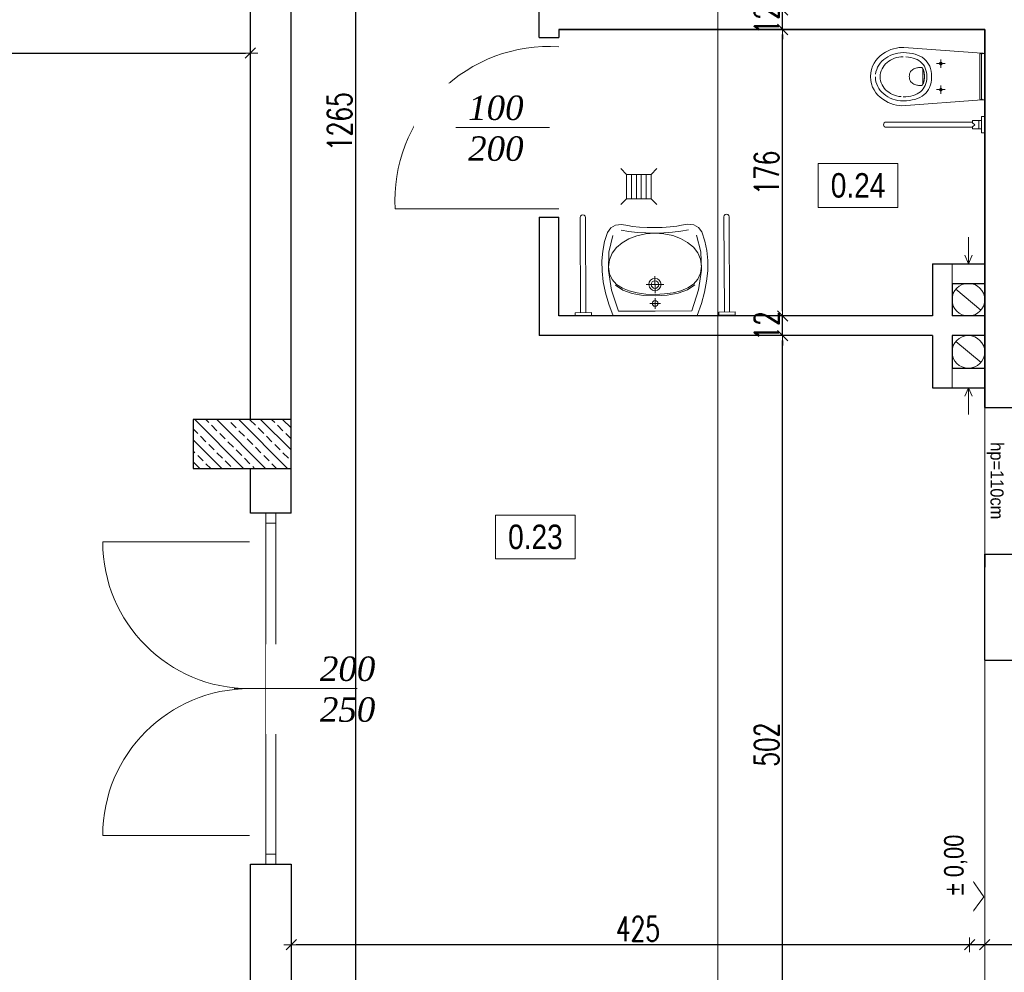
# Model space of a CAD drawing. Header units: millimetres. Extents: x 64838 to 107664, y -36848 to 0.
# Tile 52 of 109: x 77971 to 78574, y -29279 to -28695. Entities that reach past the tile are written whole.
import ezdxf

# ---------------------------------------------------------------- set-up
doc = ezdxf.new("R2010")
doc.units = ezdxf.units.MM
doc.layers.get('Defpoints').update_dxf_attribs({"color": 30})
for name, color, linetype, lineweight in [('0.09', 22, 'Continuous', 9), ('J opisy', 7, 'Continuous', 9), ('J stolarka_okna', 144, 'Continuous', 0), ('J wymiary', 1, 'Continuous', 9), ('OPIS', 7, 'Continuous', 5), ('sciany', 252, 'Continuous', 30)]:
    doc.layers.add(name, color=color, linetype=linetype, lineweight=lineweight)
doc.styles.add('ADESK2', font='simplex', dxfattribs={"width": 0.7})
doc.styles.get("Standard").update_dxf_attribs({"font": 'arial.ttf'})
doc.dimstyles.new('1-100', dxfattribs={"dimscale": 1.5, "dimtxt": 10, "dimasz": 2, "dimexe": 1, "dimexo": 1, "dimgap": 1.5, "dimtad": 1, "dimdec": 0, "dimrnd": 0.5, "dimdsep": 46, "dimtxsty": 'ADESK2', "dimblk": 'wymiar', "dimcen": -1, "dimdle": 5, "dimse1": 1, "dimse2": 1, "dimclrd": 256, "dimclre": 256, "dimclrt": 256, "dimadec": 0, "dimazin": 0, "dimtfac": 1, "dimtdec": 0, "dimtix": 1, "dimtmove": 0, "dimatfit": 3, "dimfxl": 20, "dimfxlon": 1, "dimtolj": 1, "dimtzin": 0, "dimarcsym": 0})

# ---------------------------------------------------------------- blocks, each defined once
blk = doc.blocks.new('umywalka inwalid')
at = {"ltscale": 2}
for p, q in [((4637.55, -6.29), (4637.55, -8.29)), ((4647.55, -6.29), (4637.55, -6.29)), ((4647.55, -8.29), (4637.55, -8.29)), ((4640.95, -8.29), (4640.95, -66.69)), ((4644.15, -8.29), (4644.15, -66.69)), ((4647.55, -6.29), (4647.55, -8.29)), ((4725.62, -6.29), (4735.62, -6.29)), ((4725.62, -6.29), (4725.62, -8.29)), ((4725.62, -8.29), (4735.62, -8.29)), ((4729.02, -8.29), (4729.02, -66.69)), ((4732.22, -8.29), (4732.22, -66.69)), ((4735.62, -6.29), (4735.62, -8.29))]:
    blk.add_line(p, q, dxfattribs=at)
for points in [[(4686.59, -60.3), (4691.19, -60.32), (4696, -60.58), (4700.23, -61.01), (4703.05, -61.57), (4706.99, -62.3), (4710.58, -61.87), (4713.52, -60.25), (4715.47, -57.41), (4717.31, -51.79), (4718.5, -45.97), (4719.06, -39.93), (4718.98, -33.67), (4718.27, -27.18), (4716.94, -20.45), (4714.98, -13.49), (4712.4, -6.29), (4686.59, -6.29), (4660.78, -6.29), (4658.2, -13.49), (4656.24, -20.45), (4654.9, -27.18), (4654.19, -33.67), (4654.12, -39.93), (4654.67, -45.97), (4655.87, -51.79), (4657.7, -57.41), (4659.66, -60.25), (4662.6, -61.87), (4666.19, -62.3), (4670.13, -61.57), (4672.95, -61.01), (4677.17, -60.58), (4681.99, -60.32), (4686.59, -60.3)], [(4686.59, -12.01), (4687.27, -12.15), (4687.82, -12.52), (4688.2, -13.08), (4688.34, -13.76), (4688.2, -14.44), (4687.82, -15), (4687.27, -15.37), (4686.59, -15.51), (4685.91, -15.37), (4685.35, -15), (4684.98, -14.44), (4684.84, -13.76), (4684.98, -13.08), (4685.35, -12.52), (4685.91, -12.15), (4686.59, -12.01)], [(4686.59, -21.55), (4688.05, -21.84), (4689.24, -22.65), (4690.04, -23.84), (4690.34, -25.3), (4690.04, -26.76), (4689.24, -27.95), (4688.05, -28.76), (4686.59, -29.05), (4685.13, -28.76), (4683.94, -27.95), (4683.13, -26.76), (4682.84, -25.3), (4683.13, -23.84), (4683.94, -22.65), (4685.13, -21.84), (4686.59, -21.55)], [(4686.59, -23), (4687.48, -23.18), (4688.21, -23.67), (4688.71, -24.41), (4688.89, -25.3), (4688.71, -26.19), (4688.21, -26.93), (4687.48, -27.42), (4686.59, -27.6), (4685.69, -27.42), (4684.96, -26.93), (4684.47, -26.19), (4684.29, -25.3), (4684.47, -24.41), (4684.96, -23.67), (4685.69, -23.18), (4686.59, -23)]]:
    blk.add_lwpolyline(points, close=True)
for points in [[(4712.26, -55.57), (4714.72, -45.27), (4715.04, -34.03), (4713.18, -21.93), (4709.09, -9.09), (4686.59, -9.09), (4664.08, -9.09), (4660, -21.93), (4658.14, -34.03), (4658.45, -45.27), (4660.91, -55.57)], [(4686.59, -17.01), (4686.59, -10.51)], [(4683.34, -13.76), (4689.84, -13.76)], [(4658.14, -36.42), (4658.73, -32.12), (4660.42, -28.51), (4663.08, -25.55), (4666.59, -23.21), (4670.83, -21.46), (4675.67, -20.25), (4680.98, -19.55), (4686.65, -19.32), (4692.32, -19.55), (4697.64, -20.25), (4702.48, -21.46), (4706.72, -23.21), (4710.23, -25.55), (4712.89, -28.51), (4714.58, -32.12), (4715.17, -36.42)], [(4662.33, -25.03), (4666.84, -22), (4672.58, -19.91), (4679.28, -18.71), (4686.65, -18.32), (4694.03, -18.71), (4700.73, -19.91), (4706.47, -22), (4710.98, -25.03)], [(4686.59, -30.55), (4686.59, -20.05)], [(4691.93, -25.3), (4681.25, -25.3)], [(4658.14, -36.42), (4658.73, -40.7), (4660.41, -44.61), (4663.06, -48.09), (4666.55, -51.08), (4670.77, -53.51), (4675.6, -55.32), (4680.91, -56.46), (4686.57, -56.85), (4692.25, -56.46), (4697.57, -55.32), (4702.42, -53.51), (4706.68, -51.08), (4710.2, -48.09), (4712.88, -44.61), (4714.57, -40.7), (4715.17, -36.42)], [(4707.23, -58.79), (4702.52, -57.92), (4697.44, -57.36), (4692.1, -57.03), (4686.6, -56.81), (4681.11, -57.03), (4675.76, -57.36), (4670.68, -57.92), (4665.97, -58.79)]]:
    blk.add_lwpolyline(points)
for centre in [(4642.55, -66.69), (4730.62, -66.69)]:
    blk.add_arc(centre, 1.6, 180, 0, dxfattribs=at)
blk = doc.blocks.new('wc inwalid')
for p, q in [((4604.2, -57.23), (4607.79, -8.03)), ((4607.79, -7.91), (4607.8, -7.72)), ((4607.79, -8.09), (4607.79, -7.91)), ((4607.8, -8.27), (4607.79, -8.09)), ((4607.8, -7.72), (4607.81, -7.53)), ((4607.82, -8.44), (4607.8, -8.27)), ((4607.81, -7.53), (4607.82, -7.34)), ((4607.82, -7.34), (4607.83, -7.16)), ((4607.85, -8.61), (4607.82, -8.44)), ((4607.83, -6.64), (4607.83, -6.29)), ((4607.83, -6.29), (4636.33, -6.29)), ((4607.83, -6.82), (4607.83, -6.64)), ((4607.83, -6.99), (4607.83, -6.82)), ((4607.84, -7.16), (4607.83, -6.99)), ((4607.86, -7.33), (4607.84, -7.16)), ((4607.91, -8.75), (4607.85, -8.61)), ((4607.88, -7.49), (4607.86, -7.33)), ((4607.92, -7.64), (4607.88, -7.49)), ((4607.98, -8.88), (4607.91, -8.75)), ((4607.98, -7.78), (4607.92, -7.64)), ((4608.05, -7.9), (4607.98, -7.78)), ((4608.08, -9), (4607.98, -8.88)), ((4608.14, -8.01), (4608.05, -7.9)), ((4608.2, -9.09), (4608.08, -9)), ((4608.25, -8.11), (4608.14, -8.01)), ((4608.35, -9.16), (4608.2, -9.09)), ((4608.39, -8.18), (4608.25, -8.11)), ((4608.54, -9.2), (4608.35, -9.16)), ((4608.55, -8.24), (4608.39, -8.18)), ((4608.75, -9.22), (4608.54, -9.2)), ((4608.74, -8.27), (4608.55, -8.24)), ((4608.96, -8.29), (4608.74, -8.27)), ((4608.75, -9.22), (4608.75, -9.22)), ((4622.17, -9.22), (4608.75, -9.22)), ((4608.96, -8.29), (4608.96, -8.29)), ((4622.12, -8.29), (4608.96, -8.29)), ((4635.42, -8.27), (4622.12, -8.29)), ((4635.63, -9.2), (4622.17, -9.22)), ((4635.61, -8.24), (4635.42, -8.27)), ((4635.77, -8.18), (4635.61, -8.24)), ((4635.81, -9.16), (4635.63, -9.2)), ((4635.91, -8.11), (4635.77, -8.18)), ((4635.96, -9.09), (4635.81, -9.16)), ((4636.02, -8.01), (4635.91, -8.11)), ((4636.09, -9), (4635.96, -9.09)), ((4636.11, -7.9), (4636.02, -8.01)), ((4636.18, -8.88), (4636.09, -9)), ((4636.19, -7.77), (4636.11, -7.9)), ((4636.26, -8.75), (4636.18, -8.88)), ((4636.24, -7.64), (4636.19, -7.77)), ((4636.28, -7.49), (4636.24, -7.64)), ((4636.31, -8.6), (4636.26, -8.75)), ((4636.31, -7.33), (4636.28, -7.49)), ((4636.33, -7.16), (4636.31, -7.33)), ((4636.34, -8.44), (4636.31, -8.6)), ((4636.33, -6.29), (4636.34, -6.46)), ((4636.33, -6.29), (4636.33, -6.29)), ((4636.34, -6.82), (4636.33, -6.99)), ((4636.33, -6.98), (4636.34, -7.16)), ((4636.33, -6.98), (4636.33, -6.98)), ((4636.33, -6.99), (4636.33, -7.16)), ((4636.34, -6.46), (4636.34, -6.64)), ((4636.34, -6.64), (4636.34, -6.82)), ((4636.34, -7.16), (4636.35, -7.34)), ((4636.37, -8.27), (4636.34, -8.44)), ((4636.35, -7.34), (4636.36, -7.53)), ((4636.36, -7.53), (4636.37, -7.72)), ((4636.37, -7.72), (4636.37, -7.91)), ((4636.37, -7.91), (4636.37, -8.09)), ((4636.37, -8.02), (4639.93, -55.79)), ((4636.37, -8.09), (4636.37, -8.27)), ((4616.61, -33.18), (4611.55, -33.18)), ((4613.32, -33.18), (4613.33, -33.1)), ((4613.33, -33.26), (4613.32, -33.18)), ((4613.33, -33.1), (4613.34, -33.02)), ((4613.34, -33.33), (4613.33, -33.26)), ((4613.34, -33.02), (4613.36, -32.95)), ((4613.36, -33.41), (4613.34, -33.33)), ((4613.36, -32.95), (4613.38, -32.87)), ((4613.38, -33.48), (4613.36, -33.41)), ((4613.38, -32.87), (4613.42, -32.81)), ((4613.42, -33.55), (4613.38, -33.48)), ((4613.42, -32.81), (4613.45, -32.74)), ((4613.45, -33.61), (4613.42, -33.55)), ((4613.45, -32.74), (4613.5, -32.68)), ((4613.5, -33.67), (4613.45, -33.61)), ((4613.5, -32.68), (4613.55, -32.63)), ((4613.55, -33.73), (4613.5, -33.67)), ((4613.55, -32.63), (4613.6, -32.58)), ((4613.6, -33.78), (4613.55, -33.73)), ((4613.6, -32.58), (4613.66, -32.53)), ((4613.66, -33.82), (4613.6, -33.78)), ((4613.66, -32.53), (4613.72, -32.49)), ((4613.72, -33.86), (4613.66, -33.82)), ((4613.72, -32.49), (4613.79, -32.46)), ((4613.79, -33.89), (4613.72, -33.86)), ((4613.79, -32.46), (4613.86, -32.43)), ((4613.86, -33.92), (4613.79, -33.89)), ((4613.86, -32.43), (4613.93, -32.41)), ((4613.93, -33.94), (4613.86, -33.92)), ((4613.93, -32.41), (4614, -32.4)), ((4614, -33.95), (4613.93, -33.94)), ((4614, -32.4), (4614.08, -32.4)), ((4614.08, -33.96), (4614, -33.95)), ((4614.08, -30.57), (4614.08, -35.78)), ((4614.08, -32.4), (4614.16, -32.4)), ((4614.08, -33.96), (4614.08, -33.96)), ((4614.16, -32.4), (4614.23, -32.41)), ((4614.23, -33.94), (4614.16, -33.95)), ((4614.23, -32.41), (4614.31, -32.43)), ((4614.31, -33.92), (4614.23, -33.94)), ((4614.31, -32.43), (4614.38, -32.46)), ((4614.38, -33.89), (4614.31, -33.92)), ((4614.38, -32.46), (4614.44, -32.49)), ((4614.44, -33.86), (4614.38, -33.89)), ((4614.44, -32.49), (4614.5, -32.53)), ((4614.5, -33.82), (4614.44, -33.86)), ((4614.5, -32.53), (4614.56, -32.58)), ((4614.56, -33.78), (4614.5, -33.82)), ((4614.56, -32.58), (4614.62, -32.63)), ((4614.62, -33.73), (4614.56, -33.78)), ((4614.62, -32.63), (4614.67, -32.68)), ((4614.67, -33.67), (4614.62, -33.73)), ((4614.67, -32.68), (4614.71, -32.74)), ((4614.71, -33.61), (4614.67, -33.67)), ((4614.71, -32.74), (4614.75, -32.81)), ((4614.75, -33.55), (4614.71, -33.61)), ((4614.75, -32.81), (4614.78, -32.87)), ((4614.78, -33.48), (4614.75, -33.55)), ((4614.78, -32.87), (4614.8, -32.95)), ((4614.8, -33.41), (4614.78, -33.48)), ((4614.8, -32.95), (4614.82, -33.02)), ((4614.82, -33.33), (4614.8, -33.41)), ((4614.82, -33.02), (4614.83, -33.1)), ((4614.83, -33.26), (4614.82, -33.33)), ((4614.83, -33.1), (4614.84, -33.18)), ((4614.84, -33.18), (4614.83, -33.26)), ((4632.62, -33.18), (4627.55, -33.18)), ((4629.33, -33.1), (4629.34, -33.02)), ((4629.33, -33.18), (4629.33, -33.1)), ((4629.33, -33.26), (4629.33, -33.18)), ((4629.34, -33.33), (4629.33, -33.26)), ((4629.34, -33.02), (4629.36, -32.95)), ((4629.36, -33.41), (4629.34, -33.33)), ((4629.36, -32.95), (4629.39, -32.87)), ((4629.39, -33.48), (4629.36, -33.41)), ((4629.39, -32.87), (4629.42, -32.81)), ((4629.42, -33.55), (4629.39, -33.48)), ((4629.42, -32.81), (4629.46, -32.74)), ((4629.46, -33.61), (4629.42, -33.55)), ((4629.46, -32.74), (4629.5, -32.68)), ((4629.5, -33.67), (4629.46, -33.61)), ((4629.5, -32.68), (4629.55, -32.63)), ((4629.55, -33.73), (4629.5, -33.67)), ((4629.55, -32.63), (4629.6, -32.58)), ((4629.6, -33.78), (4629.55, -33.73)), ((4629.6, -32.58), (4629.66, -32.53)), ((4629.66, -33.82), (4629.6, -33.78)), ((4629.66, -32.53), (4629.72, -32.49)), ((4629.72, -33.86), (4629.66, -33.82)), ((4629.72, -32.49), (4629.79, -32.46)), ((4629.79, -33.89), (4629.72, -33.86)), ((4629.79, -32.46), (4629.86, -32.43)), ((4629.86, -33.92), (4629.79, -33.89)), ((4629.86, -32.43), (4629.93, -32.41)), ((4629.93, -33.94), (4629.86, -33.92)), ((4629.93, -32.41), (4630.01, -32.4)), ((4630.01, -33.95), (4629.93, -33.94)), ((4630.01, -32.4), (4630.08, -32.4)), ((4630.08, -33.96), (4630.01, -33.95)), ((4630.08, -30.57), (4630.08, -35.78)), ((4630.08, -32.4), (4630.16, -32.4)), ((4630.08, -33.96), (4630.08, -33.96)), ((4630.16, -32.4), (4630.24, -32.41)), ((4630.24, -33.94), (4630.16, -33.95)), ((4630.24, -32.41), (4630.31, -32.43)), ((4630.31, -33.92), (4630.24, -33.94)), ((4630.31, -32.43), (4630.38, -32.46)), ((4630.38, -33.89), (4630.31, -33.92)), ((4630.38, -32.46), (4630.44, -32.49)), ((4630.44, -33.86), (4630.38, -33.89)), ((4630.44, -32.49), (4630.51, -32.53)), ((4630.51, -33.82), (4630.44, -33.86)), ((4630.51, -32.53), (4630.56, -32.58)), ((4630.56, -33.78), (4630.51, -33.82)), ((4630.56, -32.58), (4630.62, -32.63)), ((4630.62, -33.73), (4630.56, -33.78)), ((4630.62, -32.63), (4630.67, -32.68)), ((4630.67, -33.67), (4630.62, -33.73)), ((4630.67, -32.68), (4630.71, -32.74)), ((4630.71, -33.61), (4630.67, -33.67)), ((4630.71, -32.74), (4630.75, -32.81)), ((4630.75, -33.55), (4630.71, -33.61)), ((4630.75, -32.81), (4630.78, -32.87)), ((4630.78, -33.48), (4630.75, -33.55)), ((4630.78, -32.87), (4630.81, -32.95)), ((4630.81, -33.41), (4630.78, -33.48)), ((4630.81, -32.95), (4630.82, -33.02)), ((4630.82, -33.33), (4630.81, -33.41)), ((4630.82, -33.02), (4630.84, -33.1)), ((4630.84, -33.26), (4630.82, -33.33)), ((4630.84, -33.1), (4630.84, -33.18)), ((4630.84, -33.18), (4630.84, -33.26)), ((4611.88, -42.43), (4612.97, -41.49)), ((4612.97, -41.49), (4614.18, -40.68)), ((4614.18, -40.68), (4615.5, -40.01)), ((4615.5, -40.01), (4616.94, -39.48)), ((4616.94, -39.48), (4618.49, -39.09)), ((4617.8, -42.29), (4619.09, -41.97)), ((4618.49, -39.09), (4620.16, -38.86)), ((4619.09, -41.97), (4620.47, -41.78)), ((4620.16, -38.86), (4621.94, -38.78)), ((4620.47, -41.78), (4621.95, -41.72)), ((4621.94, -38.78), (4623.72, -38.86)), ((4621.95, -41.72), (4623.43, -41.78)), ((4623.43, -41.78), (4624.82, -41.97)), ((4623.72, -38.86), (4625.39, -39.09)), ((4624.82, -41.97), (4626.11, -42.29)), ((4625.39, -39.09), (4626.95, -39.47)), ((4626.95, -39.47), (4628.39, -39.99)), ((4628.39, -39.99), (4629.72, -40.66)), ((4629.72, -40.66), (4630.94, -41.46)), ((4630.94, -41.46), (4632.04, -42.4)), ((4608.14, -49), (4608.66, -47.45)), ((4608.66, -47.45), (4609.29, -46.02)), ((4609.29, -46.02), (4610.04, -44.7)), ((4610.04, -44.7), (4610.9, -43.5)), ((4610.9, -43.5), (4611.88, -42.43)), ((4610.92, -48.91), (4611.45, -47.72)), ((4611.45, -47.72), (4612.07, -46.63)), ((4612.07, -46.63), (4612.79, -45.63)), ((4612.79, -45.63), (4613.6, -44.74)), ((4613.6, -44.74), (4614.5, -43.96)), ((4614.5, -43.96), (4615.51, -43.29)), ((4615.51, -43.29), (4616.6, -42.73)), ((4616.6, -42.73), (4617.8, -42.29)), ((4616.64, -45.21), (4616.65, -45.08)), ((4616.64, -45.36), (4616.64, -45.21)), ((4616.65, -45.79), (4616.64, -45.36)), ((4616.65, -45.08), (4616.67, -44.97)), ((4616.67, -46.27), (4616.65, -45.79)), ((4616.67, -44.97), (4616.7, -44.86)), ((4616.72, -46.8), (4616.67, -46.27)), ((4616.7, -44.86), (4616.74, -44.77)), ((4616.8, -47.36), (4616.72, -46.8)), ((4616.74, -44.77), (4616.78, -44.68)), ((4616.78, -44.68), (4616.83, -44.6)), ((4616.91, -47.95), (4616.8, -47.36)), ((4616.83, -44.6), (4616.89, -44.54)), ((4616.89, -44.54), (4616.95, -44.47)), ((4617.06, -48.55), (4616.91, -47.95)), ((4616.95, -44.47), (4617.02, -44.42)), ((4617.02, -44.42), (4617.1, -44.36)), ((4617.1, -44.36), (4617.18, -44.31)), ((4617.18, -44.31), (4617.27, -44.26)), ((4617.27, -44.26), (4617.36, -44.22)), ((4617.36, -44.22), (4617.46, -44.17)), ((4617.46, -44.17), (4626.76, -44.12)), ((4618.11, -43.88), (4617.83, -44)), ((4618.38, -43.78), (4618.11, -43.88)), ((4618.66, -43.69), (4618.38, -43.78)), ((4618.94, -43.61), (4618.66, -43.69)), ((4619.23, -43.53), (4618.94, -43.61)), ((4619.51, -43.47), (4619.23, -43.53)), ((4619.8, -43.41), (4619.51, -43.47)), ((4620.09, -43.37), (4619.8, -43.41)), ((4620.38, -43.33), (4620.09, -43.37)), ((4620.67, -43.3), (4620.38, -43.33)), ((4620.96, -43.27), (4620.67, -43.3)), ((4621.26, -43.26), (4620.96, -43.27)), ((4621.56, -43.24), (4621.26, -43.26)), ((4621.86, -43.24), (4621.56, -43.24)), ((4622.16, -43.24), (4621.86, -43.24)), ((4622.46, -43.24), (4622.16, -43.24)), ((4622.76, -43.24), (4622.46, -43.24)), ((4623.06, -43.26), (4622.76, -43.24)), ((4623.35, -43.27), (4623.06, -43.26)), ((4623.65, -43.3), (4623.35, -43.27)), ((4623.94, -43.33), (4623.65, -43.3)), ((4624.23, -43.37), (4623.94, -43.33)), ((4624.52, -43.41), (4624.23, -43.37)), ((4624.8, -43.47), (4624.52, -43.41)), ((4625.09, -43.53), (4624.8, -43.47)), ((4625.37, -43.61), (4625.09, -43.53)), ((4625.65, -43.69), (4625.37, -43.61)), ((4625.93, -43.78), (4625.65, -43.69)), ((4626.21, -43.88), (4625.93, -43.78)), ((4626.11, -42.29), (4627.31, -42.72)), ((4626.48, -44), (4626.21, -43.88)), ((4626.76, -44.12), (4626.48, -44)), ((4626.76, -44.12), (4626.76, -44.12)), ((4626.76, -44.12), (4626.86, -44.17)), ((4626.76, -44.12), (4626.76, -44.12)), ((4626.86, -44.17), (4626.96, -44.22)), ((4626.96, -44.22), (4627.05, -44.26)), ((4627.05, -44.26), (4627.14, -44.31)), ((4627.14, -44.31), (4627.22, -44.36)), ((4627.22, -44.36), (4627.3, -44.42)), ((4627.4, -47.95), (4627.25, -48.55)), ((4627.3, -44.42), (4627.37, -44.47)), ((4627.31, -42.72), (4628.41, -43.27)), ((4627.37, -44.47), (4627.43, -44.54)), ((4627.52, -47.36), (4627.4, -47.95)), ((4627.43, -44.54), (4627.49, -44.6)), ((4627.49, -44.6), (4627.54, -44.68)), ((4627.59, -46.8), (4627.52, -47.36)), ((4627.54, -44.68), (4627.58, -44.77)), ((4627.58, -44.77), (4627.61, -44.86)), ((4627.64, -46.27), (4627.59, -46.8)), ((4627.61, -44.86), (4627.64, -44.97)), ((4627.64, -44.97), (4627.66, -45.08)), ((4627.67, -45.79), (4627.64, -46.27)), ((4627.66, -45.08), (4627.67, -45.21)), ((4627.67, -45.21), (4627.68, -45.36)), ((4627.68, -45.36), (4627.67, -45.79)), ((4628.41, -43.27), (4629.42, -43.94)), ((4629.42, -43.94), (4630.33, -44.72)), ((4630.33, -44.72), (4631.15, -45.6)), ((4631.15, -45.6), (4631.87, -46.59)), ((4631.87, -46.59), (4632.5, -47.69)), ((4632.04, -42.4), (4633.03, -43.47)), ((4632.5, -47.69), (4633.03, -48.88)), ((4633.03, -43.47), (4633.9, -44.66)), ((4633.9, -44.66), (4634.66, -45.98)), ((4634.66, -45.98), (4635.3, -47.41)), ((4635.3, -47.41), (4635.82, -48.96)), ((4607.22, -56.22), (4607.28, -54.26)), ((4607.28, -54.26), (4607.45, -52.41)), ((4607.45, -52.41), (4607.74, -50.65)), ((4607.74, -50.65), (4608.14, -49)), ((4609.78, -54.57), (4609.92, -53.02)), ((4609.92, -53.02), (4610.16, -51.57)), ((4610.16, -51.57), (4610.49, -50.19)), ((4610.49, -50.19), (4610.92, -48.91)), ((4617.26, -49.14), (4617.06, -48.55)), ((4617.52, -49.72), (4617.26, -49.14)), ((4617.83, -50.28), (4617.52, -49.72)), ((4618.21, -50.8), (4617.83, -50.28)), ((4618.65, -51.27), (4618.21, -50.8)), ((4619.18, -51.69), (4618.65, -51.27)), ((4619.78, -52.03), (4619.18, -51.69)), ((4620.48, -52.29), (4619.78, -52.03)), ((4621.27, -52.45), (4620.48, -52.29)), ((4622.16, -52.51), (4621.27, -52.45)), ((4623.05, -52.45), (4622.16, -52.51)), ((4623.84, -52.29), (4623.05, -52.45)), ((4624.53, -52.03), (4623.84, -52.29)), ((4625.14, -51.69), (4624.53, -52.03)), ((4625.66, -51.27), (4625.14, -51.69)), ((4626.11, -50.8), (4625.66, -51.27)), ((4626.49, -50.28), (4626.11, -50.8)), ((4626.8, -49.72), (4626.49, -50.28)), ((4627.05, -49.14), (4626.8, -49.72)), ((4627.25, -48.55), (4627.05, -49.14)), ((4633.03, -48.88), (4633.47, -50.16)), ((4633.47, -50.16), (4633.81, -51.54)), ((4633.81, -51.54), (4634.05, -53)), ((4634.05, -53), (4634.2, -54.55)), ((4635.82, -48.96), (4636.23, -50.62)), ((4636.23, -50.62), (4636.52, -52.38)), ((4636.52, -52.38), (4636.7, -54.25)), ((4636.7, -54.25), (4636.76, -56.22)), ((4604.32, -58.77), (4604.2, -57.23)), ((4604.59, -60.4), (4604.32, -58.77)), ((4607.29, -57.88), (4607.22, -56.22)), ((4607.51, -59.51), (4607.29, -57.88)), ((4607.86, -61.11), (4607.51, -59.51)), ((4609.73, -56.19), (4609.78, -54.57)), ((4609.73, -56.19), (4609.73, -56.19)), ((4609.97, -58.92), (4609.79, -57.57)), ((4610.26, -60.25), (4609.97, -58.92)), ((4610.66, -61.53), (4610.26, -60.25)), ((4633.71, -60.27), (4633.31, -61.56)), ((4634, -58.94), (4633.71, -60.27)), ((4634.18, -57.58), (4634, -58.94)), ((4634.25, -56.18), (4634.18, -57.58)), ((4634.25, -56.18), (4634.25, -56.18)), ((4636.47, -59.54), (4636.11, -61.14)), ((4636.68, -57.89), (4636.47, -59.54)), ((4636.76, -56.22), (4636.68, -57.89)), ((4639.84, -58.77), (4639.58, -60.4)), ((4639.96, -57.23), (4639.84, -58.77)), ((4639.93, -55.79), (4639.96, -57.23)), ((4639.93, -55.79), (4639.93, -55.79)), ((4605.01, -62.08), (4604.59, -60.4)), ((4605.58, -63.79), (4605.01, -62.08)), ((4606.3, -65.49), (4605.58, -63.79)), ((4607.17, -67.17), (4606.3, -65.49)), ((4608.33, -62.65), (4607.86, -61.11)), ((4608.94, -64.13), (4608.33, -62.65)), ((4609.66, -65.54), (4608.94, -64.13)), ((4610.49, -66.87), (4609.66, -65.54)), ((4611.15, -62.76), (4610.66, -61.53)), ((4611.75, -63.93), (4611.15, -62.76)), ((4612.44, -65.03), (4611.75, -63.93)), ((4613.22, -66.05), (4612.44, -65.03)), ((4614.07, -66.99), (4613.22, -66.05)), ((4630.72, -66.08), (4629.86, -67.01)), ((4631.5, -65.06), (4630.72, -66.08)), ((4632.2, -63.96), (4631.5, -65.06)), ((4632.8, -62.79), (4632.2, -63.96)), ((4633.31, -61.56), (4632.8, -62.79)), ((4634.29, -65.58), (4633.45, -66.91)), ((4635.02, -64.17), (4634.29, -65.58)), ((4635.63, -62.69), (4635.02, -64.17)), ((4636.11, -61.14), (4635.63, -62.69)), ((4637.87, -65.49), (4636.99, -67.17)), ((4638.59, -63.79), (4637.87, -65.49)), ((4639.16, -62.08), (4638.59, -63.79)), ((4639.58, -60.4), (4639.16, -62.08)), ((4608.2, -68.79), (4607.17, -67.17)), ((4609.39, -70.32), (4608.2, -68.79)), ((4610.72, -71.73), (4609.39, -70.32)), ((4611.42, -68.1), (4610.49, -66.87)), ((4612.22, -73.01), (4610.72, -71.73)), ((4612.45, -69.23), (4611.42, -68.1)), ((4613.58, -70.24), (4612.45, -69.23)), ((4614.79, -71.13), (4613.58, -70.24)), ((4615.01, -67.83), (4614.07, -66.99)), ((4616.09, -71.87), (4614.79, -71.13)), ((4616.02, -68.56), (4615.01, -67.83)), ((4617.09, -69.18), (4616.02, -68.56)), ((4617.45, -72.48), (4616.09, -71.87)), ((4618.22, -69.68), (4617.09, -69.18)), ((4619.42, -70.05), (4618.22, -69.68)), ((4620.66, -70.28), (4619.42, -70.05)), ((4621.95, -70.35), (4620.66, -70.28)), ((4623.24, -70.28), (4621.95, -70.35)), ((4624.49, -70.05), (4623.24, -70.28)), ((4625.68, -69.69), (4624.49, -70.05)), ((4626.82, -69.19), (4625.68, -69.69)), ((4627.81, -71.89), (4626.44, -72.48)), ((4627.9, -68.58), (4626.82, -69.19)), ((4629.11, -71.14), (4627.81, -71.89)), ((4628.91, -67.85), (4627.9, -68.58)), ((4629.86, -67.01), (4628.91, -67.85)), ((4630.33, -70.26), (4629.11, -71.14)), ((4631.47, -69.26), (4630.33, -70.26)), ((4632.51, -68.14), (4631.47, -69.26)), ((4633.44, -71.73), (4631.95, -73.01)), ((4633.45, -66.91), (4632.51, -68.14)), ((4634.78, -70.31), (4633.44, -71.73)), ((4635.96, -68.78), (4634.78, -70.31)), ((4636.99, -67.17), (4635.96, -68.78)), ((4613.87, -74.11), (4612.22, -73.01)), ((4615.69, -75.02), (4613.87, -74.11)), ((4617.66, -75.71), (4615.69, -75.02)), ((4618.89, -72.92), (4617.45, -72.48)), ((4619.79, -76.14), (4617.66, -75.71)), ((4620.39, -73.19), (4618.89, -72.92)), ((4622.08, -76.29), (4619.79, -76.14)), ((4621.94, -73.29), (4620.39, -73.19)), ((4621.94, -73.29), (4621.94, -73.29)), ((4624.38, -76.14), (4622.08, -76.29)), ((4625, -72.92), (4623.5, -73.19)), ((4626.51, -75.71), (4624.38, -76.14)), ((4626.44, -72.48), (4625, -72.92)), ((4628.48, -75.02), (4626.51, -75.71)), ((4630.29, -74.11), (4628.48, -75.02)), ((4631.95, -73.01), (4630.29, -74.11))]:
    blk.add_line(p, q)
blk = doc.blocks.new('porecz')
at = {"ltscale": 2}
for p, q in [((4587.6, -6.29), (4587.6, -8.29)), ((4597.6, -6.29), (4587.6, -6.29)), ((4597.6, -8.29), (4587.6, -8.29)), ((4590, -8.29), (4590, -13.79)), ((4595.2, -9.79), (4590, -9.79)), ((4595.2, -8.29), (4595.2, -13.79)), ((4597.6, -6.29), (4597.6, -8.29)), ((4591.39, -13.79), (4590, -13.79)), ((4591, -13.79), (4591, -66.69)), ((4591.39, -13.79), (4592.6, -12.27)), ((4593.82, -13.79), (4592.6, -12.27)), ((4595.2, -13.79), (4593.82, -13.79)), ((4594.2, -13.79), (4594.2, -66.69))]:
    blk.add_line(p, q, dxfattribs=at)
blk.add_arc((4592.6, -66.69), 1.6, 180.00118, 0.00118, dxfattribs=at)
blk = doc.blocks.new('A$C518426B5')
at = {"layer": 'OPIS', "color": 251}
for p, q in [((0, 8.8), (11.93, 0)), ((0.02, 8.79), (54.19, 8.79)), ((11.93, 0), (24.54, 8.79))]:
    blk.add_line(p, q, dxfattribs=at)
blk = doc.blocks.new('wymiar')
for p, q in [((1.5, 0), (-1.5, 0)), ((1.06, 1.06), (-1.06, -1.06)), ((0, 1.5), (0, -1.5))]:
    blk.add_line(p, q)
blk = doc.blocks.new('*D993')
at = {"layer": 'Defpoints', "color": 0, "ltscale": 4}
for p in [(78552.9, -29190.23), (79819.12, -29219.98), (78552.9, -29261.98)]:
    blk.add_point(p, dxfattribs=at)
at = {"layer": 'J wymiary', "lineweight": -2}
blk.add_line((79816.12, -29261.98), (78555.9, -29261.98), dxfattribs=at)
at = {"layer": 'J wymiary', "lineweight": -2, "ltscale": 4, "xscale": 3, "yscale": 3, "zscale": 3, "rotation": 180}
blk.add_blockref('wymiar', (78552.9, -29261.98), dxfattribs=at)
at = {"layer": 'J wymiary', "lineweight": -2, "ltscale": 4, "xscale": 3, "yscale": 3, "zscale": 3}
blk.add_blockref('wymiar', (79819.12, -29261.98), dxfattribs=at)
at = {"layer": 'J wymiary', "ltscale": 4, "insert": (79186.01, -29252.23), "char_height": 15, "attachment_point": 5, "style": 'ADESK2'}
blk.add_mtext('\\A1;1266', dxfattribs=at)
blk = doc.blocks.new('*D994')
at = {"layer": 'Defpoints', "color": 0, "ltscale": 4}
for p in [(78137.12, -28986.73), (78562.12, -29087.48), (78137.12, -29261.98)]:
    blk.add_point(p, dxfattribs=at)
at = {"layer": 'J wymiary', "lineweight": -2}
blk.add_line((78559.12, -29261.98), (78140.12, -29261.98), dxfattribs=at)
at = {"layer": 'J wymiary', "lineweight": -2, "ltscale": 4, "xscale": 3, "yscale": 3, "zscale": 3, "rotation": 180}
blk.add_blockref('wymiar', (78137.12, -29261.98), dxfattribs=at)
at = {"layer": 'J wymiary', "lineweight": -2, "ltscale": 4, "xscale": 3, "yscale": 3, "zscale": 3}
blk.add_blockref('wymiar', (78562.12, -29261.98), dxfattribs=at)
at = {"layer": 'J wymiary', "ltscale": 4, "insert": (78349.62, -29252.23), "char_height": 15, "attachment_point": 5, "style": 'ADESK2'}
blk.add_mtext('\\A1;425', dxfattribs=at)
blk = doc.blocks.new('*D996')
at = {"layer": 'Defpoints', "color": 0, "ltscale": 4}
for p in [(78438.25, -28888.58), (78462.12, -28888.58), (78462.12, -29389.98)]:
    blk.add_point(p, dxfattribs=at)
at = {"layer": 'J wymiary', "lineweight": -2}
blk.add_line((78438.25, -29386.98), (78438.25, -28891.58), dxfattribs=at)
at = {"layer": 'J wymiary', "lineweight": -2, "ltscale": 4, "xscale": 3, "yscale": 3, "zscale": 3}
for p, rotation in [((78438.25, -28888.58), 90), ((78438.25, -29389.98), 270)]:
    blk.add_blockref('wymiar', p, dxfattribs=dict(at, rotation=rotation))
at = {"layer": 'J wymiary', "ltscale": 4, "insert": (78428.5, -29139.28), "char_height": 15, "attachment_point": 5, "rotation": 90, "style": 'ADESK2'}
blk.add_mtext('\\A1;502', dxfattribs=at)
blk = doc.blocks.new('*D997')
at = {"layer": 'Defpoints', "color": 0, "ltscale": 4}
for p in [(78438.25, -28876.58), (78482.85, -28876.58), (78462.12, -28888.58)]:
    blk.add_point(p, dxfattribs=at)
at = {"layer": 'J wymiary', "lineweight": -2}
for p, q in [((78438.25, -28873.58), (78438.25, -28870.58)), ((78438.25, -28888.58), (78438.25, -28876.58)), ((78438.25, -28891.58), (78438.25, -28894.58))]:
    blk.add_line(p, q, dxfattribs=at)
at = {"layer": 'J wymiary', "lineweight": -2, "ltscale": 4, "xscale": 3, "yscale": 3, "zscale": 3}
for p, rotation in [((78438.25, -28876.58), 270), ((78438.25, -28888.58), 90)]:
    blk.add_blockref('wymiar', p, dxfattribs=dict(at, rotation=rotation))
at = {"layer": 'J wymiary', "ltscale": 4, "insert": (78428.5, -28882.58), "char_height": 15, "attachment_point": 5, "rotation": 90, "style": 'ADESK2'}
blk.add_mtext('\\A1;12', dxfattribs=at)
blk = doc.blocks.new('*D998')
at = {"layer": 'Defpoints', "color": 0, "ltscale": 4}
for p in [(78438.25, -28700.98), (78484.37, -28700.98), (78482.85, -28876.58)]:
    blk.add_point(p, dxfattribs=at)
at = {"layer": 'J wymiary', "lineweight": -2}
blk.add_line((78438.25, -28873.58), (78438.25, -28703.98), dxfattribs=at)
at = {"layer": 'J wymiary', "lineweight": -2, "ltscale": 4, "xscale": 3, "yscale": 3, "zscale": 3}
for p, rotation in [((78438.25, -28700.98), 90), ((78438.25, -28876.58), 270)]:
    blk.add_blockref('wymiar', p, dxfattribs=dict(at, rotation=rotation))
at = {"layer": 'J wymiary', "ltscale": 4, "insert": (78428.5, -28788.78), "char_height": 15, "attachment_point": 5, "rotation": 90, "style": 'ADESK2'}
blk.add_mtext('\\A1;176', dxfattribs=at)
blk = doc.blocks.new('*D999')
at = {"layer": 'Defpoints', "color": 0, "ltscale": 4}
for p in [(78438.25, -28688.98), (78485.64, -28688.98), (78484.37, -28700.98)]:
    blk.add_point(p, dxfattribs=at)
at = {"layer": 'J wymiary', "lineweight": -2}
for p, q in [((78438.25, -28685.98), (78438.25, -28682.98)), ((78438.25, -28700.98), (78438.25, -28688.98)), ((78438.25, -28703.98), (78438.25, -28706.98))]:
    blk.add_line(p, q, dxfattribs=at)
at = {"layer": 'J wymiary', "lineweight": -2, "ltscale": 4, "xscale": 3, "yscale": 3, "zscale": 3}
for p, rotation in [((78438.25, -28688.98), 270), ((78438.25, -28700.98), 90)]:
    blk.add_blockref('wymiar', p, dxfattribs=dict(at, rotation=rotation))
at = {"layer": 'J wymiary', "ltscale": 4, "insert": (78428.5, -28694.98), "char_height": 15, "attachment_point": 5, "rotation": 90, "style": 'ADESK2'}
blk.add_mtext('\\A1;12', dxfattribs=at)
blk = doc.blocks.new('*D1013')
at = {"layer": 'Defpoints', "color": 0, "ltscale": 4}
for p in [(76182.12, -28654.98), (78112.12, -28654.98), (78112.12, -28715.41)]:
    blk.add_point(p, dxfattribs=at)
at = {"layer": 'J wymiary', "lineweight": -2}
blk.add_line((76185.12, -28715.41), (78109.12, -28715.41), dxfattribs=at)
at = {"layer": 'J wymiary', "lineweight": -2, "ltscale": 4, "xscale": 3, "yscale": 3, "zscale": 3, "rotation": 180}
blk.add_blockref('wymiar', (76182.12, -28715.41), dxfattribs=at)
at = {"layer": 'J wymiary', "lineweight": -2, "ltscale": 4, "xscale": 3, "yscale": 3, "zscale": 3}
blk.add_blockref('wymiar', (78112.12, -28715.41), dxfattribs=at)
at = {"layer": 'J wymiary', "ltscale": 4, "insert": (77147.12, -28705.66), "char_height": 15, "attachment_point": 5, "style": 'ADESK2'}
blk.add_mtext('\\A1;1930', dxfattribs=at)
blk = doc.blocks.new('*D1062')
at = {"layer": 'Defpoints', "color": 0, "ltscale": 4}
for p in [(78137.12, -28124.98), (78137.14, -29389.98), (78176.56, -29389.98)]:
    blk.add_point(p, dxfattribs=at)
at = {"layer": 'J wymiary', "lineweight": -2}
blk.add_line((78176.56, -28127.98), (78176.56, -29386.98), dxfattribs=at)
at = {"layer": 'J wymiary', "lineweight": -2, "ltscale": 4, "xscale": 3, "yscale": 3, "zscale": 3}
for p, rotation in [((78176.56, -28124.98), 90), ((78176.56, -29389.98), 270)]:
    blk.add_blockref('wymiar', p, dxfattribs=dict(at, rotation=rotation))
at = {"layer": 'J wymiary', "ltscale": 4, "insert": (78166.81, -28757.48), "char_height": 15, "attachment_point": 5, "rotation": 90, "style": 'ADESK2'}
blk.add_mtext('\\A1;1265', dxfattribs=at)
blk = doc.blocks.new('*D1140')
at = {"layer": 'Defpoints', "color": 0, "ltscale": 4}
for p in [(80950.45, -27798.48), (78152.12, -31984.98), (82531.54, -31984.98)]:
    blk.add_point(p, dxfattribs=at)
at = {"layer": 'J wymiary', "lineweight": -2}
blk.add_line((82531.54, -27801.48), (82531.54, -31981.98), dxfattribs=at)
at = {"layer": 'J wymiary', "lineweight": -2, "ltscale": 4, "xscale": 3, "yscale": 3, "zscale": 3}
for p, rotation in [((82531.54, -27798.48), 90), ((82531.54, -31984.98), 270)]:
    blk.add_blockref('wymiar', p, dxfattribs=dict(at, rotation=rotation))
at = {"layer": 'J wymiary', "ltscale": 4, "insert": (82521.79, -29891.73), "char_height": 15, "attachment_point": 5, "rotation": 90, "style": 'ADESK2'}
blk.add_mtext('\\A1;4187', dxfattribs=at)
blk = doc.blocks.new('*D1187')
at = {"layer": 'Defpoints', "color": 0, "ltscale": 4}
for p in [(82232.12, -27104.18), (76142.12, -27497.5), (82232.12, -29537.48)]:
    blk.add_point(p, dxfattribs=at)
at = {"layer": 'J wymiary', "lineweight": -2, "ltscale": 4}
blk.add_line((76145.12, -27104.18), (82229.12, -27104.18), dxfattribs=at)
at = {"layer": 'J wymiary', "lineweight": -2, "ltscale": 4, "xscale": 3, "yscale": 3, "zscale": 3, "rotation": 180}
blk.add_blockref('wymiar', (76142.12, -27104.18), dxfattribs=at)
at = {"layer": 'J wymiary', "lineweight": -2, "ltscale": 4, "xscale": 3, "yscale": 3, "zscale": 3}
blk.add_blockref('wymiar', (82232.12, -27104.18), dxfattribs=at)
at = {"layer": 'J wymiary', "ltscale": 4, "insert": (79187.12, -27094.43), "char_height": 15, "attachment_point": 5, "style": 'ADESK2'}
blk.add_mtext('\\A1;6090', dxfattribs=at)

msp = doc.modelspace()

# ---------------------------------------------------------------- hatches: boundary and pattern name
at = {"layer": 'J opisy'}
h = msp.add_hatch(dxfattribs=at)
h.set_pattern_fill('ANSI33', color=256, scale=1.5, angle=90, style=0)
h.set_pattern_definition([(135, (10492.195, -22509.741), (-6.7351921, -6.7351921), []), (135, (10492.195, -22503.006), (-6.7351921, -6.7351921), [4.7625, -2.38125])])
h.paths.add_polyline_path([(78137.12, -28969.98), (78137.12, -28939.98), (78107.12, -28954.98)])
h.paths.add_polyline_path([(78137.12, -28969.98), (78107.12, -28954.98), (78077.12, -28969.98)])
h.paths.add_polyline_path([(78107.12, -28954.98), (78137.12, -28939.98), (78077.12, -28939.98)])
h.paths.add_polyline_path([(78107.12, -28954.98), (78077.12, -28939.98), (78077.12, -28969.98)])

# ---------------------------------------------------------------- linework, layer by layer
at = {"layer": '0.09'}
msp.add_line((78542.12, -28856.58), (78562.12, -28856.58), dxfattribs=at)
at = {"layer": 'J opisy'}
for p, q in [((78339.16, -28786.26), (78342.69, -28789.8)), ((78361.23, -28786.26), (78357.69, -28789.8)), ((78342.69, -28804.8), (78342.69, -28789.8)), ((78342.69, -28789.8), (78357.69, -28789.8)), ((78345.69, -28789.8), (78345.69, -28804.8)), ((78348.69, -28789.8), (78348.69, -28804.8)), ((78351.69, -28789.8), (78351.69, -28804.8)), ((78354.69, -28789.8), (78354.69, -28804.8)), ((78357.69, -28789.8), (78357.69, -28804.8)), ((78342.69, -28804.8), (78339.16, -28808.33)), ((78357.69, -28804.8), (78342.69, -28804.8)), ((78357.69, -28804.8), (78361.23, -28808.33))]:
    msp.add_line(p, q, dxfattribs=at)
at = {"layer": 'J opisy', "linetype": 'Continuous', "lineweight": 9}
for p, q in [((78552.12, -28828.3), (78552.12, -28844.58)), ((78552.12, -28844.58), (78549.9, -28839.4)), ((78552.12, -28844.58), (78554.35, -28839.4)), ((78542.12, -28856.58), (78542.12, -28844.58)), ((78559.86, -28872.92), (78544.41, -28860.22)), ((78559.93, -28905), (78544.48, -28892.29)), ((78542.12, -28908.58), (78542.12, -28920.58)), ((78552.12, -28920.58), (78549.9, -28925.77)), ((78552.12, -28936.87), (78552.12, -28920.58)), ((78552.12, -28920.58), (78554.35, -28925.77))]:
    msp.add_line(p, q, dxfattribs=at)
at = {"layer": 'J opisy', "ltscale": 4}
msp.add_line((78562.12, -29087.48), (78562.12, -29389.98), dxfattribs=at)
at = {"layer": 'J opisy', "linetype": 'Continuous', "lineweight": 9}
for centre in [(78552.12, -28866.58), (78552.12, -28898.58)]:
    msp.add_circle(centre, 10, dxfattribs=at)
at = {"layer": 'J stolarka_okna', "linetype": 'Continuous', "lineweight": 9}
for p, q in [((78301.12, -28810.98), (78200.77, -28810.98)), ((78562.12, -29022.58), (78562.12, -28932.58)), ((78121.62, -29212.48), (78121.62, -28997.48)), ((78127.62, -29212.48), (78127.62, -28997.48)), ((78121.62, -29003.48), (78127.62, -29003.48)), ((78111.62, -29014.98), (78021.62, -29014.98)), ((78121.62, -29101.98), (78127.62, -29101.98)), ((78121.62, -29107.98), (78127.62, -29107.98)), ((78111.62, -29194.98), (78021.62, -29194.98)), ((78121.62, -29206.48), (78127.62, -29206.48))]:
    msp.add_line(p, q, dxfattribs=at)
for centre, radius, start, end in [((78295.16, -28805.92), 94.53, 86.36642, 183.06646), ((78111.62, -29014.98), 90, 180, 270), ((78111.62, -29194.98), 90, 90, 180)]:
    msp.add_arc(centre, radius, start, end, dxfattribs=at)
at = {"layer": 'OPIS'}
msp.add_line((78398.65, -27298.99), (78398.65, -30003.83), dxfattribs=at)
for points in [[(78508.91, -28810.07), (78460.16, -28810.07), (78460.16, -28783.19), (78508.91, -28783.19)], [(78311.17, -29025.5), (78262.42, -29025.5), (78262.42, -28998.62), (78311.17, -28998.62)]]:
    msp.add_lwpolyline(points, close=True, dxfattribs=at)
at = {"layer": 'sciany'}
for p, q in [((78112.12, -28939.98), (78112.12, -28369.98)), ((78137.12, -28997.48), (78137.12, -28369.98)), ((78289.12, -28705.98), (78289.12, -28638.98)), ((78301.12, -28700.98), (78562.12, -28700.98)), ((78562.12, -28700.98), (78301.12, -28700.98)), ((78301.12, -28700.98), (78301.12, -28705.98)), ((78562.12, -28700.98), (78562.12, -28932.58)), ((78562.12, -28932.58), (78562.12, -28700.98)), ((78562.12, -28932.58), (78562.12, -28700.98)), ((78289.12, -28705.98), (78301.12, -28705.98)), ((78289.12, -28815.98), (78289.12, -28888.58)), ((78289.12, -28815.98), (78301.12, -28815.98)), ((78301.12, -28876.58), (78301.12, -28815.98)), ((78530.12, -28844.58), (78562.12, -28844.58)), ((78530.12, -28844.58), (78530.12, -28876.58)), ((78542.12, -28856.58), (78562.12, -28856.58)), ((78542.12, -28856.58), (78542.12, -28876.58)), ((78530.12, -28876.58), (78301.12, -28876.58)), ((78562.12, -28876.58), (78542.12, -28876.58)), ((78530.12, -28888.58), (78289.12, -28888.58)), ((78530.12, -28888.58), (78530.12, -28920.58)), ((78562.12, -28888.58), (78542.12, -28888.58)), ((78542.12, -28888.58), (78542.12, -28908.58)), ((78542.12, -28908.58), (78562.12, -28908.58)), ((78530.12, -28920.58), (78562.12, -28920.58)), ((78562.12, -28932.58), (78602.12, -28932.58)), ((78112.12, -28997.48), (78112.12, -28969.98)), ((78137.12, -28997.48), (78112.12, -28997.48)), ((78562.12, -29087.48), (78562.12, -29022.58)), ((78562.12, -29022.58), (78562.12, -29030.58)), ((78562.12, -29022.58), (78602.12, -29022.58)), ((78562.12, -29087.48), (78882.12, -29087.48)), ((78112.12, -29539.98), (78112.12, -29212.48)), ((78112.12, -29212.48), (78137.12, -29212.48)), ((78137.12, -29212.48), (78137.12, -29539.98))]:
    msp.add_line(p, q, dxfattribs=at)
msp.add_lwpolyline([(78077.12, -28939.98), (78077.12, -28969.98), (78137.12, -28969.98), (78137.12, -28939.98)], close=True, dxfattribs=at)

# ---------------------------------------------------------------- block references
at = {"layer": 'J opisy', "xscale": -1}
for name, p, rotation in [('wc inwalid', (78568.41, -33351.94), 270), ('porecz', (78568.41, -33351.94), 270), ('umywalka inwalid', (73673.65, -28904.53), 180.2675800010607)]:
    msp.add_blockref(name, p, dxfattribs=dict(at, rotation=rotation))
at = {"layer": 'J opisy', "extrusion": (0, 0, -1), "xscale": -1, "zscale": -1, "rotation": 270}
msp.add_blockref('A$C518426B5', (-78561.69, -29244.42), dxfattribs=at)

# ---------------------------------------------------------------- texts
at = {"layer": 'J opisy', "insert": (78568.49, -28977.58), "char_height": 8, "width": 72.5, "attachment_point": 5, "rotation": 270, "line_spacing_factor": 0.771429}
msp.add_mtext('\\pxsm1;{\\W0.9;hp=110cm}', dxfattribs=at)
at = {"layer": 'OPIS', "char_height": 15, "width": 48.75, "attachment_point": 5, "line_spacing_factor": 0.857143}
for s, insert in [('{\\fArial Narrow|b0|i0|c238|p34;0.24}', (78484.53, -28796.63)), ('{\\fArial Narrow|b0|i0|c238|p34;0.23}', (78286.79, -29012.06))]:
    msp.add_mtext(s, dxfattribs=dict(at, insert=insert))

# ---------------------------------------------------------------- dimensions: what is measured, and where the dimension line sits
at = {"layer": 'J wymiary'}
dim = msp.add_linear_dim(base=(78112.12, -28715.41), p1=(76182.12, -28654.98), p2=(78112.12, -28654.98), dimstyle='1-100', override={"dimblk": 'wymiar'}, dxfattribs=at)
dim.commit()
dim.dimension.update_dxf_attribs({"geometry": '*D1013', "text_midpoint": (77147.12, -28705.66)})
for base, p1, p2, picture, middle in [((78438.25, -28688.98), (78484.37, -28700.98), (78485.64, -28688.98), '*D999', (78428.5, -28694.98)), ((78438.25, -28700.98), (78482.85, -28876.58), (78484.37, -28700.98), '*D998', (78428.5, -28788.78)), ((78438.25, -28876.58), (78462.12, -28888.58), (78482.85, -28876.58), '*D997', (78428.5, -28882.58)), ((78438.25, -28888.58), (78462.12, -29389.98), (78462.12, -28888.58), '*D996', (78428.5, -29139.28))]:
    dim = msp.add_linear_dim(base=base, p1=p1, p2=p2, angle=90, dimstyle='1-100', override={"dimblk": 'wymiar'}, dxfattribs=at)
    dim.commit()
    dim.dimension.update_dxf_attribs({"geometry": picture, "text_midpoint": middle})

# ---------------------------------------------------------------- next in the draw order: texts
at = {"layer": 'J opisy', "char_height": 15, "width": 85.2264, "attachment_point": 5, "bg_fill": 2}
for s, insert in [('{\\fTimes New Roman|b0|i1|c238|p18;100\\P200}', (78262.55, -28761.59)), ('{\\fTimes New Roman|b0|i1|c238|p18;200\\P250}', (78171.7, -29105.4))]:
    msp.add_mtext(s, dxfattribs=dict(at, insert=insert))
at = {"layer": 'J opisy', "insert": (78544.33, -29213.05, 0), "char_height": 12, "width": 85.2264, "attachment_point": 5, "rotation": 90, "bg_fill": 2}
msp.add_mtext('{\\W0.8;%%P 0,00}', dxfattribs=at)

# ---------------------------------------------------------------- next in the draw order: linework, layer by layer
at = {"layer": 'J opisy'}
for p, q in [((78237.92, -28760.98), (78295.52, -28760.98)), ((78177.48, -29104.98), (78102.12, -29104.98))]:
    msp.add_line(p, q, dxfattribs=at)

# ---------------------------------------------------------------- next in the draw order: dimensions: what is measured, and where the dimension line sits
at = {"layer": 'J wymiary', "ltscale": 4}
dim = msp.add_linear_dim(base=(82232.12, -27104.18), p1=(76142.12, -27497.5), p2=(82232.12, -29537.48), dimstyle='1-100', override={"dimblk": 'wymiar', "dimtmove": 1}, dxfattribs=at)
dim.commit()
dim.dimension.update_dxf_attribs({"geometry": '*D1187', "text_midpoint": (79187.12, -27094.43)})
at = {"layer": 'J wymiary'}
for base, p1, p2, picture, middle in [((82531.53880552, -31984.97890319), (80950.4472411, -27798.47890319), (78152.12498107, -31984.97890319), '*D1140', (82521.78880552, -29891.72890319)), ((78176.56, -29389.98), (78137.12, -28124.98), (78137.14, -29389.98), '*D1062', (78166.81, -28757.48))]:
    dim = msp.add_linear_dim(base=base, p1=p1, p2=p2, angle=90, dimstyle='1-100', override={"dimblk": 'wymiar'}, dxfattribs=at)
    dim.commit()
    dim.dimension.update_dxf_attribs({"geometry": picture, "text_midpoint": middle})
for base, p1, p2, picture, middle in [((78137.12, -29261.98), (78562.12, -29087.48), (78137.12, -28986.73), '*D994', (78349.62, -29252.23)), ((78552.9, -29261.98), (79819.12, -29219.98), (78552.9, -29190.23), '*D993', (79186.01, -29252.23))]:
    dim = msp.add_linear_dim(base=base, p1=p1, p2=p2, dimstyle='1-100', override={"dimblk": 'wymiar'}, dxfattribs=at)
    dim.commit()
    dim.dimension.update_dxf_attribs({"geometry": picture, "text_midpoint": middle})

doc.saveas('drawing.dxf')
